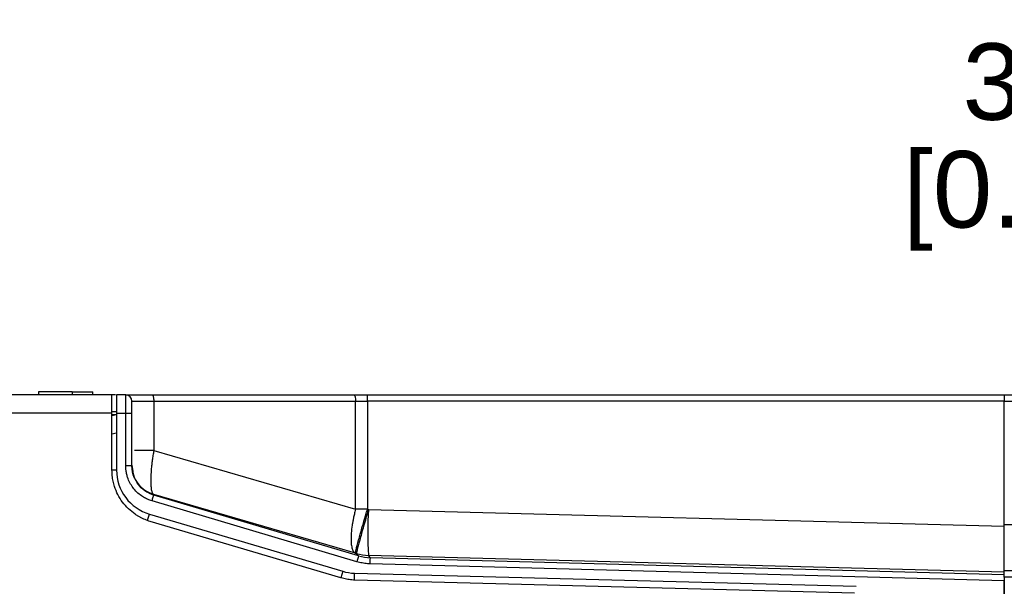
# Model space of a CAD drawing. Header units: inches. Extents: x 0 to 559, y 0 to 432.
# Tile 26 of 28: x 334 to 399, y 357 to 394. Entities that reach past the tile are written whole.
import ezdxf

# ---------------------------------------------------------------- set-up
doc = ezdxf.new("R2010")
doc.units = ezdxf.units.IN
doc.header["$LTSCALE"] = 10
doc.header["$MEASUREMENT"] = 0
doc.layers.add('DIMENSIONS', color=140, linetype='Continuous')
doc.styles.add('TEXTSTYLE_1', font='arial.ttf')
doc.dimstyles.get("Standard").update_dxf_attribs({"dimtxt": 5, "dimasz": 5, "dimexe": 2.5, "dimexo": 3.5, "dimgap": 1, "dimtad": 0, "dimtih": 1, "dimtoh": 1, "dimdec": 1, "dimzin": 0, "dimdsep": 46, "dimtxsty": 'Standard', "dimcen": 0, "dimadec": 0, "dimazin": 0, "dimtfac": 1, "dimtdec": 1, "dimtofl": 0, "dimtmove": 0, "dimatfit": 3, "dimfxl": 0, "dimtolj": 1, "dimtzin": 0, "dimarcsym": 0})

# ---------------------------------------------------------------- blocks, each defined once
blk = doc.blocks.new('*D17')
at = {"layer": 'DEFPOINTS', "color": 0}
for p in [(420.048, 386.006), (420.048, 369.115), (423.048, 369.115)]:
    blk.add_point(p, dxfattribs=at)
at = {"layer": 'DIMENSIONS', "color": 0, "lineweight": -2}
for p, q in [((420.048, 372.615), (420.048, 388.506)), ((423.048, 372.615), (423.048, 388.506)), ((415.048, 386.006), (410.048, 386.006)), ((428.048, 386.006), (433.048, 386.006))]:
    blk.add_line(p, q, dxfattribs=at)
at = {"layer": 'DIMENSIONS', "color": 0}
for points in [[(415.048, 386.839), (415.048, 385.173), (420.048, 386.006)], [(428.048, 386.839), (428.048, 385.173), (423.048, 386.006)]]:
    blk.add_solid(points, dxfattribs=at)
at = {"layer": 'DIMENSIONS', "color": 0, "char_height": 5, "attachment_point": 5, "style": 'TEXTSTYLE_1'}
for s, insert in [('\\A1;3.0', (400.773, 389.561)), ('\\A1;[0.12]', (400.773, 381.802))]:
    blk.add_mtext(s, dxfattribs=dict(at, insert=insert))
blk = doc.blocks.new('*D18')
at = {"layer": 'DEFPOINTS', "color": 0}
for p in [(423.048, 401.719), (423.048, 369.115), (298.048, 314.562)]:
    blk.add_point(p, dxfattribs=at)
at = {"layer": 'DIMENSIONS', "color": 0, "lineweight": -2}
for p, q in [((298.048, 318.062), (298.048, 404.219)), ((423.048, 372.615), (423.048, 404.219)), ((303.048, 401.719), (348.714, 401.719)), ((418.048, 401.719), (372.381, 401.719))]:
    blk.add_line(p, q, dxfattribs=at)
at = {"layer": 'DIMENSIONS', "color": 0}
for points in [[(303.048, 402.552), (303.048, 400.886), (298.048, 401.719)], [(418.048, 402.552), (418.048, 400.886), (423.048, 401.719)]]:
    blk.add_solid(points, dxfattribs=at)
at = {"layer": 'DIMENSIONS', "color": 0, "char_height": 5, "attachment_point": 5}
for s, insert in [('\\A1;125.0', (360.548, 405.219)), ('\\A1;[4.92]', (360.548, 398.219))]:
    blk.add_mtext(s, dxfattribs=dict(at, insert=insert))

msp = doc.modelspace()

# ---------------------------------------------------------------- linework, layer by layer
for p, q in [((335.558, 369.315), (335.548, 369.115)), ((335.558, 369.315), (335.548, 369.115)), ((337.748, 369.315), (339.087, 369.315)), ((337.748, 369.315), (337.748, 369.115)), ((339.087, 369.115), (339.087, 369.315)), ((339.087, 369.115), (304.548, 369.115)), ((340.348, 369.115), (339.087, 369.115)), ((340.648, 369.115), (340.648, 367.915)), ((341.248, 369.115), (340.648, 369.115)), ((341.248, 367.915), (341.248, 369.115)), ((341.648, 368.715), (343.08, 368.715)), ((342.966, 369.115), (356.15, 369.115)), ((343.08, 368.715), (343.08, 365.482)), ((343.08, 368.715), (356.264, 368.715)), ((356.264, 361.646), (356.264, 368.715)), ((356.264, 368.715), (357.037, 368.715)), ((357.027, 369.115), (398.648, 369.115)), ((357.037, 368.715), (357.037, 361.646)), ((398.648, 368.715), (357.037, 368.715)), ((398.648, 369.115), (405.668, 369.115)), ((398.648, 369.115), (398.648, 368.715)), ((398.648, 360.615), (398.648, 368.715)), ((398.648, 368.715), (405.648, 368.715)), ((340.648, 368.015), (340.348, 368.015)), ((339.087, 367.915), (304.548, 367.915)), ((340.348, 367.915), (339.087, 367.915)), ((340.648, 367.815), (340.31, 367.815)), ((340.348, 364.204), (340.348, 367.915)), ((340.648, 367.815), (340.348, 367.755)), ((340.648, 367.915), (340.648, 364.204)), ((340.648, 367.915), (341.248, 367.915)), ((341.248, 364.488), (341.248, 367.915)), ((341.248, 367.915), (341.648, 367.915)), ((341.648, 364.488), (341.648, 367.915)), ((340.348, 366.579), (340.648, 366.639)), ((343.08, 365.482), (356.264, 361.646)), ((340.648, 364.204), (340.381, 364.204)), ((341.648, 364.523), (341.694, 364.237)), ((356.342, 358.217), (342.965, 362.186)), ((343.079, 362.606), (343.079, 362.57)), ((356.263, 358.771), (343.079, 362.606)), ((356.456, 358.6), (343.079, 362.57)), ((357.037, 361.646), (357.103, 361.627)), ((357.103, 361.627), (398.648, 360.539)), ((342.678, 360.932), (342.796, 361.328)), ((342.796, 361.328), (355.421, 357.588)), ((355.311, 357.158), (342.854, 360.848)), ((405.648, 360.615), (398.648, 360.615)), ((398.648, 357.615), (398.648, 360.615)), ((356.329, 358.751), (356.263, 358.771)), ((356.456, 358.6), (356.329, 358.751)), ((357.229, 358.477), (357.101, 358.629)), ((398.648, 357.541), (357.101, 358.629)), ((398.648, 357.365), (357.229, 358.477)), ((398.648, 356.965), (357.218, 358.078)), ((355.421, 357.588), (355.295, 357.162)), ((356.183, 357.02), (356.195, 357.465)), ((356.195, 357.465), (388.966, 356.607)), ((398.648, 357.215), (398.648, 357.615)), ((420.048, 357.615), (398.648, 357.615)), ((398.648, 357.215), (398.648, 242.315)), ((420.048, 357.215), (398.648, 357.215)), ((388.861, 356.16), (356.213, 357.015)), ((398.648, 252.009), (398.648, 356.965))]:
    msp.add_line(p, q)
at = {"flags": 128}
for points in [[(342.966, 369.115), (342.988, 369.108), (343.009, 369.085), (343.029, 369.048), (343.046, 368.998), (343.06, 368.937), (343.071, 368.868), (343.077, 368.793), (343.08, 368.715)], [(356.15, 369.115), (356.172, 369.108), (356.194, 369.085), (356.213, 369.048), (356.23, 368.998), (356.245, 368.937), (356.255, 368.868), (356.262, 368.793), (356.264, 368.715)]]:
    msp.add_lwpolyline(points, dxfattribs=at)
for centre, radius, start, end in [((341.248, 368.715), 0.4, 0.00002, 89.99997), ((353.209, 368.815), 3.83, 358.50503, 4.49424), ((343.648, 364.204), 3, 180, 253.5), ((387.49, 360.108), 30.425, 177.13828, 182.78625), ((356.273, 360.464), 3, 253.5, 268.5)]:
    msp.add_arc(centre, radius, start, end)
for points, knots in [([(337.748, 369.315), (337.461, 369.315), (337.174, 369.315), (336.645, 369.315), (336.402, 369.315), (335.997, 369.315), (335.834, 369.315), (335.615, 369.315), (335.558, 369.315), (335.558, 369.315)], [0, 0, 0, 0, 0.25, 0.25, 0.5, 0.5, 0.75, 0.75, 1, 1, 1, 1]), ([(340.348, 367.915), (340.348, 368.072), (340.348, 368.229), (340.348, 368.52), (340.348, 368.653), (340.348, 368.875), (340.348, 368.964), (340.348, 369.084), (340.348, 369.115), (340.348, 369.115)], [0, 0, 0, 0, 0.25, 0.25, 0.5, 0.5, 0.75, 0.75, 1, 1, 1, 1]), ([(340.582, 369.115), (340.563, 369.115), (340.366, 369.115), (340.356, 369.115), (340.348, 369.115)], [0, 0, 0, 0, 0.097231, 1, 1, 1, 1]), ([(341.248, 369.115), (341.248, 369.115), (341.25, 369.115), (341.265, 369.115), (341.288, 369.115), (341.32, 369.115), (341.384, 369.115), (341.505, 369.115), (341.715, 369.115), (341.978, 369.115), (342.248, 369.115), (342.502, 369.115), (342.728, 369.115), (342.886, 369.115), (342.966, 369.115)], [0, 0, 0, 0, 0.04875, 0.097288, 0.145804, 0.19449, 0.243533, 0.371299, 0.500028, 0.627742, 0.756522, 0.837583, 0.918444, 1, 1, 1, 1]), ([(341.648, 367.915), (341.648, 368.125), (341.648, 368.333), (341.648, 368.629), (341.648, 368.715), (341.648, 368.715)], [0, 0, 0, 0, 0.5, 0.5, 1, 1, 1, 1]), ([(356.15, 369.115), (356.207, 369.115), (356.322, 369.115), (356.496, 369.115), (356.672, 369.115), (356.849, 369.115), (356.967, 369.115), (357.027, 369.115)], [0, 0, 0, 0, 0.200551, 0.400276, 0.599724, 0.799449, 1, 1, 1, 1]), ([(343.08, 365.482), (342.881, 365.482), (342.485, 365.482), (342.045, 365.482), (341.891, 365.482), (341.825, 365.482)], [0, 0, 0, 0, 0.364556, 0.729113, 1, 1, 1, 1]), ([(343.08, 365.482), (343.07, 365.428), (343.052, 365.32), (343.027, 365.16), (343.003, 365.003), (342.982, 364.85), (342.963, 364.701), (342.946, 364.556), (342.918, 364.293), (342.889, 363.926), (342.876, 363.499), (342.889, 363.142), (342.921, 362.913), (342.958, 362.774), (342.992, 362.693), (343.032, 362.634), (343.063, 362.615), (343.079, 362.606)], [0, 0, 0, 0, 0.037441, 0.074396, 0.110856, 0.146821, 0.182279, 0.217224, 0.251652, 0.376966, 0.500826, 0.624509, 0.749627, 0.809982, 0.871854, 0.935204, 1, 1, 1, 1]), ([(342.854, 360.848), (342.795, 360.866), (342.679, 360.902), (342.509, 360.968), (342.343, 361.041), (342.181, 361.124), (342.023, 361.215), (341.76, 361.385), (341.413, 361.666), (341.031, 362.1), (340.723, 362.59), (340.529, 363.059), (340.417, 363.479), (340.358, 363.839), (340.351, 364.082), (340.348, 364.204)], [0, 0, 0, 0, 0.04076, 0.081305, 0.121745, 0.162192, 0.202757, 0.243549, 0.371735, 0.50004, 0.628227, 0.756532, 0.83781, 0.91867, 1, 1, 1, 1]), ([(342.965, 362.186), (342.916, 362.202), (342.818, 362.233), (342.676, 362.291), (342.537, 362.358), (342.403, 362.434), (342.209, 362.56), (341.97, 362.756), (341.716, 363.045), (341.511, 363.371), (341.378, 363.687), (341.298, 363.976), (341.255, 364.23), (341.25, 364.401), (341.248, 364.488)], [0, 0, 0, 0, 0.050149, 0.100064, 0.149953, 0.200026, 0.250488, 0.375133, 0.500111, 0.624029, 0.749701, 0.832986, 0.916093, 1, 1, 1, 1]), ([(341.648, 364.488), (341.648, 364.488), (341.604, 364.488), (341.456, 364.488), (341.352, 364.488), (341.248, 364.488)], [0, 0, 0, 0, 0.5, 0.5, 1, 1, 1, 1]), ([(341.859, 363.629), (341.838, 363.661), (341.673, 363.909), (341.659, 364.218), (341.648, 364.488)], [0, 0, 0, 0, 0.1262278, 1, 1, 1, 1]), ([(341.694, 364.237), (341.707, 364.121), (341.744, 363.792), (342.024, 363.31), (342.48, 362.846), (342.879, 362.686), (343.079, 362.606)], [0, 0, 0, 0, 0.15404, 0.436026, 0.718012, 1, 1, 1, 1]), ([(343.079, 362.57), (342.923, 362.629), (342.583, 362.759), (342.137, 363.117), (341.951, 363.46), (341.859, 363.629)], [0, 0, 0, 0, 0.2996553, 0.6555833, 1, 1, 1, 1]), ([(342.965, 362.186), (342.978, 362.231), (342.993, 362.28), (343.02, 362.373), (343.034, 362.418), (343.056, 362.493), (343.065, 362.522), (343.076, 362.56), (343.078, 362.569), (343.079, 362.57)], [0, 0, 0, 0, 0.25, 0.25, 0.5, 0.5, 0.75, 0.75, 1, 1, 1, 1]), ([(356.264, 361.646), (356.249, 361.592), (356.221, 361.485), (356.184, 361.331), (356.151, 361.186), (356.123, 361.051), (356.098, 360.926), (356.076, 360.81), (356.058, 360.705), (356.018, 360.454), (355.977, 360.105), (355.96, 359.683), (355.978, 359.334), (356.026, 359.098), (356.083, 358.953), (356.134, 358.867), (356.185, 358.815), (356.228, 358.785), (356.251, 358.775), (356.263, 358.771)], [0, 0, 0, 0, 0.03854, 0.075005, 0.109393, 0.141704, 0.171938, 0.200095, 0.226175, 0.25018, 0.388511, 0.500018, 0.624943, 0.749868, 0.812397, 0.874926, 0.937455, 0.970608, 1, 1, 1, 1]), ([(356.263, 358.771), (356.262, 358.772), (356.261, 358.776), (356.26, 358.794), (356.269, 358.85), (356.299, 358.994), (356.366, 359.266), (356.458, 359.613), (356.576, 360.044), (356.685, 360.432), (356.781, 360.766), (356.851, 361.009), (356.938, 361.308), (357.002, 361.528), (357.037, 361.646)], [0, 0, 0, 0, 0.028377, 0.062564, 0.12511, 0.250057, 0.375003, 0.49995, 0.611157, 0.749828, 0.794974, 0.85172, 0.920065, 1, 1, 1, 1]), ([(357.103, 361.627), (356.994, 361.256), (356.886, 360.886), (356.691, 360.2), (356.603, 359.885), (356.46, 359.354), (356.405, 359.14), (356.336, 358.843), (356.321, 358.761), (356.329, 358.751)], [0, 0, 0, 0, 0.25, 0.25, 0.5, 0.5, 0.75, 0.75, 1, 1, 1, 1]), ([(356.456, 358.6), (356.455, 358.598), (356.443, 358.556), (356.401, 358.415), (356.372, 358.316), (356.342, 358.217)], [0, 0, 0, 0, 0.5, 0.5, 1, 1, 1, 1]), ([(357.218, 358.078), (357.221, 358.181), (357.224, 358.283), (357.228, 358.43), (357.229, 358.475), (357.229, 358.477)], [0, 0, 0, 0, 0.5, 0.5, 1, 1, 1, 1]), ([(357.218, 358.078), (357.159, 358.08), (357.04, 358.085), (356.863, 358.104), (356.688, 358.132), (356.514, 358.169), (356.399, 358.201), (356.342, 358.217)], [0, 0, 0, 0, 0.200572, 0.400308, 0.599757, 0.799471, 1, 1, 1, 1]), ([(356.213, 357.015), (356.152, 357.017), (356.03, 357.022), (355.848, 357.042), (355.667, 357.071), (355.487, 357.108), (355.37, 357.141), (355.311, 357.158)], [0, 0, 0, 0, 0.200551, 0.400276, 0.599724, 0.799449, 1, 1, 1, 1])]:
    msp.add_open_spline(points, degree=3, knots=knots)
for points in [[(357.037, 361.646), (356.776, 361.646), (356.515, 361.646), (356.264, 361.646)], [(356.329, 358.751), (356.579, 358.677), (356.84, 358.636), (357.101, 358.629)], [(356.456, 358.6), (356.707, 358.526), (356.968, 358.484), (357.229, 358.477)]]:
    msp.add_open_spline(points, degree=3)

# ---------------------------------------------------------------- dimensions: what is measured, and where the dimension line sits
at = {"layer": 'DIMENSIONS'}
for base, p1, p2, override, picture, middle in [((423.048, 401.719), (298.048, 314.562), (423.048, 369.115), {"dimpost": '\\X'}, '*D18', (360.548, 401.719)), ((420.048, 386.006), (423.048, 369.115), (420.048, 369.115), {"dimpost": '\\X', "dimtxsty": 'TEXTSTYLE_1'}, '*D17', (400.773, 386.006))]:
    dim = msp.add_linear_dim(base=base, p1=p1, p2=p2, dimstyle='Standard', override=override, dxfattribs=at)
    dim.commit()
    dim.dimension.update_dxf_attribs({"geometry": picture, "text_midpoint": middle})

doc.saveas('drawing.dxf')
